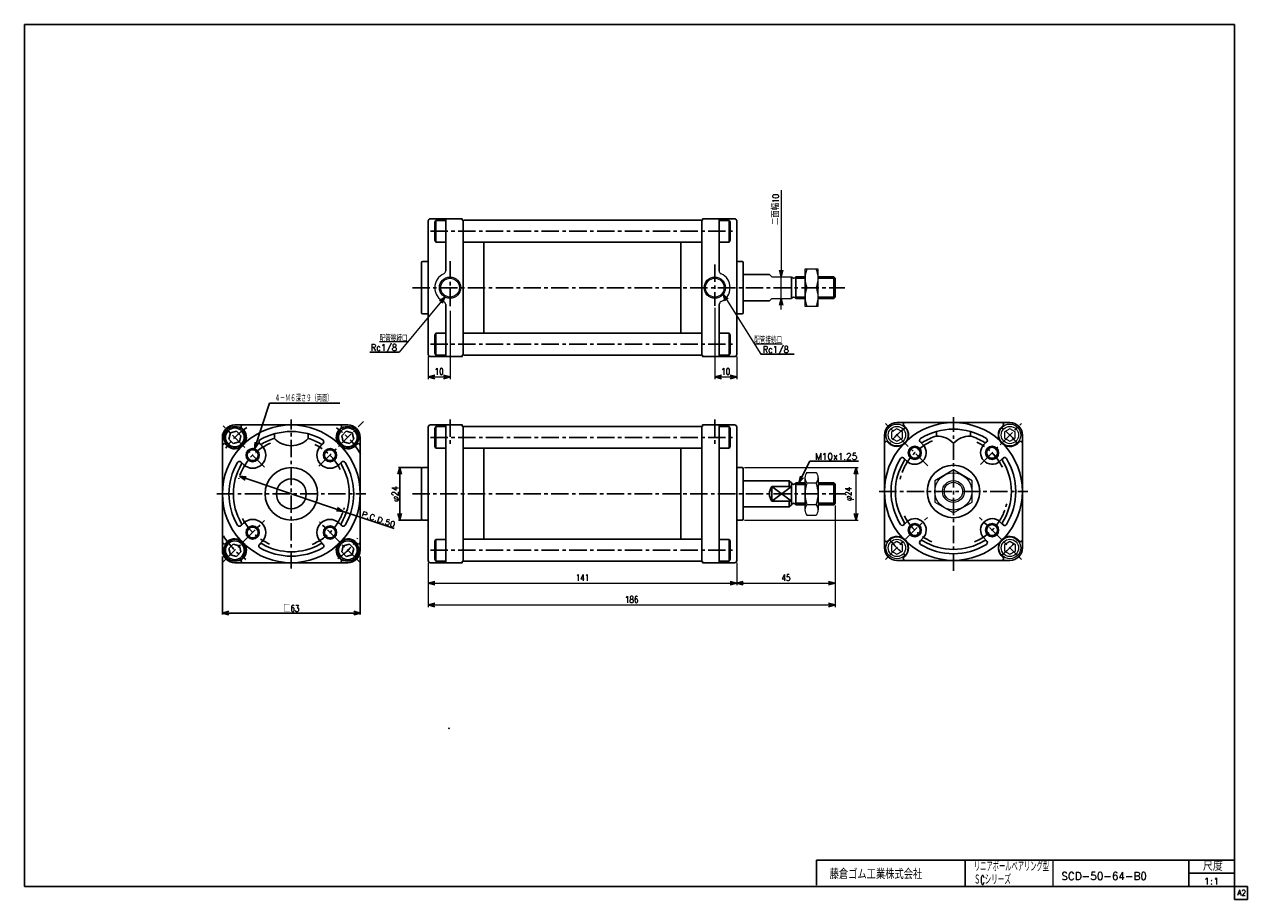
# Model space of a CAD drawing. Header units: millimetres. Extents: x -272 to 287, y -200 to 200.
import ezdxf
from ezdxf.enums import TextEntityAlignment as Align

# ---------------------------------------------------------------- set-up
doc = ezdxf.new("R2010")
doc.units = ezdxf.units.MM
doc.header["$LTSCALE"] = 0.25
doc.header["$PDSIZE"] = 1
doc.linetypes.add('CENTER', pattern=[50.8, 31.75, -6.35, 6.35, -6.35])
doc.layers.add('ZUWAKU', color=7, linetype='Continuous')
doc.styles.add('FdaStyle0', font='txt.shx', dxfattribs={"width": 0.8, "bigfont": 'bigfont'})
doc.dimstyles.new('DaDimRotatedStyle', dxfattribs={"dimtxt": 3, "dimasz": 3.000002, "dimexe": 1, "dimexo": 1, "dimgap": 1, "dimtad": 3, "dimdsep": 46, "dimtxsty": 'FdaStyle0', "dimblk1": 'OPEN30', "dimblk2": 'OPEN30', "dimsah": 1, "dimcen": 0.09, "dimclrd": 4, "dimclre": 4, "dimclrt": 4, "dimadec": 0, "dimazin": 2, "dimtfac": 1, "dimtdec": 4, "dimtmove": 0, "dimatfit": 0, "dimfxl": 1, "dimarcsym": 0})

# ---------------------------------------------------------------- blocks, each defined once
blk = doc.blocks.new('_OPEN30')
at = {"color": 0, "linetype": 'ByBlock', "lineweight": -2}
for p, q in [((-1, 0.267949), (0, 0)), ((0, 0), (-1, -0.267949)), ((0, 0), (-1, 0))]:
    blk.add_line(p, q, dxfattribs=at)
blk = doc.blocks.new('DC_GROUP_Φ50_1')
at = {"color": 4, "linetype": 'Continuous', "lineweight": 13}
for p, q in [((178.37, 15.22), (175.87, 13.78)), ((175.87, 13.78), (175.87, 10.89)), ((180.87, 13.78), (178.37, 15.22)), ((180.87, 10.89), (180.87, 13.78)), ((175.87, 10.89), (178.37, 9.45)), ((178.37, 9.45), (180.87, 10.89))]:
    blk.add_line(p, q, dxfattribs=at)
for radius in [5, 3.96]:
    blk.add_circle((178.37, 12.34), radius, dxfattribs=at)
blk = doc.blocks.new('DC_GROUP_Φ50_2')
at = {"color": 4, "linetype": 'Continuous', "lineweight": 13}
for p, q in [((126.77, 15.22), (124.27, 13.78)), ((124.27, 13.78), (124.27, 10.89)), ((129.27, 13.78), (126.77, 15.22)), ((129.27, 10.89), (129.27, 13.78)), ((124.27, 10.89), (126.77, 9.45)), ((126.77, 9.45), (129.27, 10.89))]:
    blk.add_line(p, q, dxfattribs=at)
for radius in [5, 3.96]:
    blk.add_circle((126.77, 12.34), radius, dxfattribs=at)
blk = doc.blocks.new('DC_GROUP_Φ50_3')
at = {"color": 4, "linetype": 'Continuous', "lineweight": 13}
for p, q in [((126.76, -36.39), (124.26, -37.83)), ((124.26, -37.83), (124.26, -40.72)), ((129.26, -37.83), (126.76, -36.39)), ((129.26, -40.72), (129.26, -37.83)), ((124.26, -40.72), (126.76, -42.16)), ((126.76, -42.16), (129.26, -40.72))]:
    blk.add_line(p, q, dxfattribs=at)
for radius in [5, 3.96]:
    blk.add_circle((126.76, -39.27), radius, dxfattribs=at)
blk = doc.blocks.new('DC_GROUP_Φ50_4')
at = {"color": 4, "linetype": 'Continuous', "lineweight": 13}
for p, q in [((178.38, -36.39), (175.88, -37.83)), ((175.88, -37.83), (175.88, -40.72)), ((180.88, -37.83), (178.38, -36.39)), ((180.88, -40.72), (180.88, -37.83)), ((175.88, -40.72), (178.38, -42.16)), ((178.38, -42.16), (180.88, -40.72))]:
    blk.add_line(p, q, dxfattribs=at)
for radius in [5, 3.96]:
    blk.add_circle((178.38, -39.27), radius, dxfattribs=at)
blk = doc.blocks.new('DC_GROUP_Φ50_5')
at = {"color": 4, "linetype": 'Continuous', "lineweight": 13}
for p, q in [((152.57, -3.65), (144.07, -8.56)), ((161.07, -8.56), (152.57, -3.65)), ((144.07, -8.56), (144.07, -18.37)), ((161.07, -18.37), (161.07, -8.56)), ((144.07, -18.37), (152.57, -23.28)), ((152.57, -23.28), (161.07, -18.37))]:
    blk.add_line(p, q, dxfattribs=at)
for radius in [8.5, 5, 4.19]:
    blk.add_circle((152.57, -13.46), radius, dxfattribs=at)
blk = doc.blocks.new('DC_GROUP_Φ50_6')
at = {"color": 4, "linetype": 'Continuous', "lineweight": 13}
for p, q in [((90.74, 88.18), (84.74, 88.18)), ((84.74, 88.18), (84.74, 71.18)), ((90.74, 71.18), (90.74, 88.18)), ((85.64, 79.68), (89.85, 79.68)), ((84.74, 71.18), (90.74, 71.18))]:
    blk.add_line(p, q, dxfattribs=at)
for centre, start, end in [((95.19, 83.93), 156.0093, 203.9907), ((80.3, 83.93), 336.0093, 23.9907), ((95.19, 75.43), 156.0093, 203.9907), ((80.3, 75.43), 336.0093, 23.9907)]:
    blk.add_arc(centre, 10.45, start, end, dxfattribs=at)
blk = doc.blocks.new('DC_GROUP_Φ50_7')
at = {"color": 4, "linetype": 'Continuous', "lineweight": 13}
for p, q in [((85.64, -4.73), (89.84, -4.73)), ((84.74, -7.19), (84.74, -21.91)), ((89.84, -9.64), (85.64, -9.64)), ((90.74, -7.19), (90.74, -21.91)), ((85.64, -19.46), (89.84, -19.46)), ((85.64, -24.36), (89.84, -24.36))]:
    blk.add_line(p, q, dxfattribs=at)
for centre, radius, start, end in [((88.52, -7.19), 3.78, 139.5701, 220.4299), ((86.96, -7.19), 3.78, 319.5701, 40.4299), ((98.52, -14.55), 13.78, 159.1359, 200.8641), ((76.96, -14.55), 13.78, 339.1359, 20.8641), ((88.52, -21.91), 3.78, 139.5701, 220.4299), ((86.96, -21.91), 3.78, 319.5701, 40.4299)]:
    blk.add_arc(centre, radius, start, end, dxfattribs=at)
blk = doc.blocks.new('*D8')
at = {"color": 4, "linetype": 'Continuous', "lineweight": 13}
for p, q in [((-87.48, -46.05), (-87.48, -56.36)), ((53.52, -46.05), (53.52, -56.36)), ((-87.48, -55.36), (53.52, -55.36))]:
    blk.add_line(p, q, dxfattribs=at)
at = {"color": 4, "xscale": 3.000002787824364, "yscale": 2.999989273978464}
for p, rotation in [((-87.48, -55.36), 180), ((53.52, -55.36), 360)]:
    blk.add_blockref('_OPEN30', p, dxfattribs=dict(at, rotation=rotation))
at = {"color": 4, "insert": (-16.98, -54.36), "char_height": 3, "width": 12.75, "attachment_point": 8, "style": 'FdaStyle0'}
blk.add_mtext('\\T1.00;141', dxfattribs=at)
blk = doc.blocks.new('*D9')
at = {"color": 4, "linetype": 'Continuous', "lineweight": 13}
for p, q in [((98.52, -19.87), (98.52, -56.36)), ((53.52, -46.05), (53.52, -56.36)), ((53.52, -55.36), (98.52, -55.36))]:
    blk.add_line(p, q, dxfattribs=at)
at = {"color": 4, "xscale": 3.000002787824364, "yscale": 2.999989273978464}
for p, rotation in [((53.52, -55.36), 180), ((98.52, -55.36), 360)]:
    blk.add_blockref('_OPEN30', p, dxfattribs=dict(at, rotation=rotation))
at = {"color": 4, "insert": (76.02, -54.36), "char_height": 3, "width": 9.75, "attachment_point": 8, "style": 'FdaStyle0'}
blk.add_mtext('\\T1.00;45', dxfattribs=at)
blk = doc.blocks.new('*D10')
at = {"color": 4, "linetype": 'Continuous', "lineweight": 13}
for p, q in [((98.52, -19.87), (98.52, -66.36)), ((-87.48, -46.05), (-87.48, -66.36)), ((-87.48, -65.36), (98.52, -65.36))]:
    blk.add_line(p, q, dxfattribs=at)
at = {"color": 4, "xscale": 3.000002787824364, "yscale": 2.999989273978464}
for p, rotation in [((-87.48, -65.36), 180), ((98.52, -65.36), 360)]:
    blk.add_blockref('_OPEN30', p, dxfattribs=dict(at, rotation=rotation))
at = {"color": 4, "insert": (5.52, -64.36), "char_height": 3, "width": 12.75, "attachment_point": 8, "style": 'FdaStyle0'}
blk.add_mtext('\\T1.00;186', dxfattribs=at)
blk = doc.blocks.new('*D11')
at = {"color": 4, "linetype": 'Continuous', "lineweight": 13}
for p, q in [((57.02, -2.55), (109.05, -2.55)), ((108.05, -26.55), (108.05, -2.55)), ((57.02, -26.55), (109.05, -26.55))]:
    blk.add_line(p, q, dxfattribs=at)
at = {"color": 4, "xscale": 3.000002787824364, "yscale": 2.999989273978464}
for p, rotation in [((108.05, -2.55), 90), ((108.05, -26.55), 270)]:
    blk.add_blockref('_OPEN30', p, dxfattribs=dict(at, rotation=rotation))
at = {"color": 4, "insert": (107.05, -14.55), "char_height": 3, "width": 12.75, "attachment_point": 8, "rotation": 90, "style": 'FdaStyle0'}
blk.add_mtext('\\T1.00;φ24', dxfattribs=at)
blk = doc.blocks.new('DA_IMAGEDIMGROUP_1')
at = {"color": 4, "linetype": 'Continuous', "lineweight": 13}
for p, q in [((73.87, 124.3), (73.87, 84.68)), ((73.87, 74.68), (73.87, 84.68)), ((73.87, 69.68), (73.87, 74.68))]:
    blk.add_line(p, q, dxfattribs=at)
at = {"color": 4, "xscale": 3.000002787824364, "yscale": 2.999989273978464}
for p, rotation in [((73.87, 84.68), 270), ((73.87, 74.68), 90)]:
    blk.add_blockref('_OPEN30', p, dxfattribs=dict(at, rotation=rotation))
at = {"color": 4, "insert": (72.87, 108.3), "char_height": 3, "width": 18.75, "attachment_point": 7, "rotation": 90, "style": 'FdaStyle0'}
blk.add_mtext('\\T1.00;二面幅10', dxfattribs=at)
blk = doc.blocks.new('*D13')
at = {"color": 4, "linetype": 'Continuous', "lineweight": 13}
for p, q in [((43.52, 70.42), (43.52, 37.89)), ((53.52, 48.18), (53.52, 37.89)), ((43.52, 38.89), (53.52, 38.89))]:
    blk.add_line(p, q, dxfattribs=at)
at = {"color": 4, "xscale": 3.000002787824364, "yscale": 2.999989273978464}
for p, rotation in [((43.52, 38.89), 180), ((53.52, 38.89), 360)]:
    blk.add_blockref('_OPEN30', p, dxfattribs=dict(at, rotation=rotation))
at = {"color": 4, "insert": (48.52, 39.89), "char_height": 3, "width": 9.75, "attachment_point": 8, "style": 'FdaStyle0'}
blk.add_mtext('\\T1.00;10', dxfattribs=at)
blk = doc.blocks.new('*D14')
at = {"color": 4, "linetype": 'Continuous', "lineweight": 13}
for p, q in [((-77.48, 69.03), (-77.48, 37.89)), ((-87.48, 48.18), (-87.48, 37.89)), ((-87.48, 38.89), (-77.48, 38.89))]:
    blk.add_line(p, q, dxfattribs=at)
at = {"color": 4, "xscale": 3.000002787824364, "yscale": 2.999989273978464}
for p, rotation in [((-87.48, 38.89), 180), ((-77.48, 38.89), 360)]:
    blk.add_blockref('_OPEN30', p, dxfattribs=dict(at, rotation=rotation))
at = {"color": 4, "insert": (-82.48, 39.89), "char_height": 3, "width": 9.75, "attachment_point": 8, "style": 'FdaStyle0'}
blk.add_mtext('\\T1.00;10', dxfattribs=at)
blk = doc.blocks.new('DC_GROUP_Φ50_8')
at = {"color": 4, "linetype": 'Continuous', "lineweight": 13}
for p, q in [((47.35, 76.68), (64.49, 49.29)), ((61.5, 54.07), (74.3, 54.07))]:
    blk.add_line(p, q, dxfattribs=at)
at = {"color": 4, "xscale": 3.000002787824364, "yscale": 2.999989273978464, "rotation": 122.0344905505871}
blk.add_blockref('_OPEN30', (47.35, 76.68), dxfattribs=at)
at = {"color": 4, "style": 'FdaStyle0', "width": 0.680851}
blk.add_text('配管接続口', height=3, dxfattribs=at).set_placement((61.5, 54.07), (74.3, 54.07), align=Align.FIT)
blk = doc.blocks.new('DC_GROUP_Φ50_9')
at = {"color": 4, "linetype": 'Continuous', "lineweight": 13}
for p, q in [((-79.8, 75.4), (-100.76, 50.21)), ((-96.89, 54.86), (-109.69, 54.86))]:
    blk.add_line(p, q, dxfattribs=at)
at = {"color": 4, "xscale": 3.000002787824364, "yscale": 2.999989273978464, "rotation": 50.24137937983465}
blk.add_blockref('_OPEN30', (-79.8, 75.4), dxfattribs=at)
at = {"color": 4, "style": 'FdaStyle0', "width": 0.680851}
blk.add_text('配管接続口', height=3, dxfattribs=at).set_placement((-109.69, 54.86), (-96.89, 54.86), align=Align.FIT)

msp = doc.modelspace()

# ---------------------------------------------------------------- linework, layer by layer
at = {"color": 4, "linetype": 'Continuous', "lineweight": 25}
for p, q in [((-87.48, 79.677), (-87.48, 110.177)), ((-86.48, 111.177), (-79.48, 111.177)), ((-83.975, 110.464), (-84.48, 109.59)), ((-84.48, 109.59), (-84.48, 101.364)), ((-83.975, 110.464), (-79.48, 110.464)), ((-83.975, 100.49), (-83.975, 110.464)), ((-79.48, 111.25), (-79.48, 87.423)), ((-79.48, 111.177), (-71.98, 111.177)), ((-71.88, 110.627), (-71.88, 111.077)), ((-71.68, 110.427), (-71.23, 110.427)), ((-71.18, 110.477), (-71.48, 110.177)), ((-71.48, 110.427), (-71.48, 79.677)), ((-71.18, 110.477), (37.22, 110.477)), ((37.52, 110.177), (37.22, 110.477)), ((37.72, 110.427), (37.27, 110.427)), ((37.52, 79.677), (37.52, 110.427)), ((37.92, 110.627), (37.92, 111.077)), ((45.52, 111.177), (38.02, 111.177)), ((45.52, 87.423), (45.52, 111.25)), ((52.52, 111.177), (45.52, 111.177)), ((50.016, 110.464), (45.52, 110.464)), ((50.016, 110.464), (50.52, 109.59)), ((50.016, 100.49), (50.016, 110.464)), ((50.52, 109.59), (50.52, 101.364)), ((53.52, 79.677), (53.52, 110.177)), ((-84.48, 101.364), (-83.975, 100.49)), ((-71.18, 100.477), (-71.48, 100.777)), ((37.22, 100.477), (37.52, 100.777)), ((50.52, 101.364), (50.016, 100.49)), ((-79.48, 100.49), (-83.975, 100.49)), ((-71.18, 100.477), (37.22, 100.477)), ((-61.98, 100.477), (-61.98, 79.677)), ((28.02, 79.677), (28.02, 100.477)), ((45.52, 100.49), (50.016, 100.49)), ((-90.48, 91.177), (-90.48, 79.677)), ((-89.98, 91.677), (-87.48, 91.677)), ((56.02, 91.677), (53.52, 91.677)), ((56.52, 91.177), (56.52, 79.677)), ((56.52, 85.677), (68.52, 85.677)), ((78.52, 79.677), (78.52, 84.677)), ((84.741, 84.677), (80.52, 84.677)), ((80.52, 84.677), (80.52, 79.677)), ((84.741, 84.002), (80.52, 84.002)), ((97.845, 84.677), (90.741, 84.677)), ((98.52, 84.002), (90.741, 84.002)), ((98.52, 84.002), (97.845, 84.677)), ((97.845, 84.677), (97.845, 79.677)), ((98.52, 79.677), (98.52, 84.002)), ((-90.48, 68.177), (-90.48, 79.677)), ((-87.48, 79.677), (-87.48, 49.177)), ((-71.48, 48.927), (-71.48, 79.677)), ((-61.98, 58.877), (-61.98, 79.677)), ((28.02, 79.677), (28.02, 58.877)), ((37.52, 79.677), (37.52, 48.927)), ((53.52, 79.677), (53.52, 49.177)), ((56.52, 68.177), (56.52, 79.677)), ((78.52, 79.677), (78.52, 74.677)), ((80.52, 74.677), (80.52, 79.677)), ((97.845, 74.677), (97.845, 79.677)), ((98.52, 79.677), (98.52, 75.352)), ((56.52, 73.677), (68.52, 73.677)), ((84.741, 75.352), (80.52, 75.352)), ((84.741, 74.677), (80.52, 74.677)), ((98.52, 75.352), (90.741, 75.352)), ((97.845, 74.677), (90.741, 74.677)), ((98.52, 75.352), (97.845, 74.677)), ((-89.98, 67.677), (-87.48, 67.677)), ((-79.48, 48.103), (-79.48, 71.931)), ((45.52, 71.931), (45.52, 48.103)), ((56.02, 67.677), (53.52, 67.677)), ((-84.48, 57.99), (-83.975, 58.864)), ((-84.48, 49.764), (-84.48, 57.99)), ((-79.48, 58.864), (-83.975, 58.864)), ((-83.975, 58.864), (-83.975, 48.89)), ((-71.18, 58.877), (-71.48, 58.577)), ((-71.18, 58.877), (37.22, 58.877)), ((37.22, 58.877), (37.52, 58.577)), ((45.52, 58.864), (50.016, 58.864)), ((50.52, 57.99), (50.016, 58.864)), ((50.016, 58.864), (50.016, 48.89)), ((50.52, 49.764), (50.52, 57.99)), ((-114.212, 50.211), (-100.756, 50.211)), ((-86.48, 48.177), (-79.48, 48.177)), ((-83.975, 48.89), (-84.48, 49.764)), ((-83.975, 48.89), (-79.48, 48.89)), ((-79.48, 48.177), (-71.98, 48.177)), ((-71.88, 48.727), (-71.88, 48.277)), ((-71.68, 48.927), (-71.23, 48.927)), ((-71.18, 48.877), (-71.48, 49.177)), ((-71.18, 48.877), (37.22, 48.877)), ((37.52, 49.177), (37.22, 48.877)), ((37.72, 48.927), (37.27, 48.927)), ((37.92, 48.727), (37.92, 48.277)), ((45.52, 48.177), (38.02, 48.177)), ((50.016, 48.89), (45.52, 48.89)), ((52.52, 48.177), (45.52, 48.177)), ((50.016, 48.89), (50.52, 49.764)), ((79.781, 49.295), (64.488, 49.295)), ((-166.787, 5.984), (-160.029, 26.951)), ((-160.029, 26.951), (-127.895, 26.951)), ((-175.829, 16.951), (-150.029, 16.951)), ((-124.229, 16.951), (-150.029, 16.951)), ((-86.48, 16.951), (-79.48, 16.951)), ((-79.48, 17.024), (-79.48, -14.549)), ((-79.48, 16.951), (-71.98, 16.951)), ((-71.88, 16.401), (-71.88, 16.851)), ((37.92, 16.401), (37.92, 16.851)), ((45.52, 16.951), (38.02, 16.951)), ((45.52, -14.549), (45.52, 17.024)), ((52.52, 16.951), (45.52, 16.951)), ((126.774, 18.036), (152.574, 18.036)), ((178.374, 18.036), (152.574, 18.036)), ((-181.529, -40.349), (-181.529, 11.251)), ((-177.87, 13.292), (-178.618, 10.504)), ((-175.082, 14.039), (-177.87, 13.292)), ((-173.041, 11.998), (-175.082, 14.039)), ((-173.788, 9.21), (-173.041, 11.998)), ((-171.869, 14.696), (-172.758, 15.585)), ((-157.779, 12.877), (-157.779, 10.792)), ((-142.279, 12.877), (-142.279, 10.792)), ((-128.189, 14.696), (-127.3, 15.585)), ((-124.976, 14.039), (-127.018, 11.998)), ((-127.018, 11.998), (-126.27, 9.21)), ((-122.188, 13.292), (-124.976, 14.039)), ((-121.441, 10.504), (-122.188, 13.292)), ((-118.529, -40.349), (-118.529, 11.251)), ((-87.48, -14.549), (-87.48, 15.951)), ((-83.975, 16.238), (-84.48, 15.364)), ((-84.48, 15.364), (-84.48, 7.138)), ((-83.975, 16.238), (-79.48, 16.238)), ((-83.975, 6.264), (-83.975, 16.238)), ((-71.68, 16.201), (-71.23, 16.201)), ((-71.18, 16.251), (-71.48, 15.951)), ((-71.48, 16.201), (-71.48, -14.549)), ((-71.18, 16.251), (37.22, 16.251)), ((37.52, 15.951), (37.22, 16.251)), ((37.72, 16.201), (37.27, 16.201)), ((37.52, -14.549), (37.52, 16.201)), ((50.016, 16.238), (45.52, 16.238)), ((50.016, 16.238), (50.52, 15.364)), ((50.016, 6.264), (50.016, 16.238)), ((50.52, 15.364), (50.52, 7.138)), ((53.52, -14.549), (53.52, 15.951)), ((121.074, -39.264), (121.074, 12.336)), ((130.744, 15.791), (129.864, 16.671)), ((144.824, 13.962), (144.824, 11.878)), ((160.324, 13.962), (160.324, 11.878)), ((174.671, 16.058), (175.284, 16.671)), ((184.074, -39.264), (184.074, 12.336)), ((-179.274, 7.291), (-180.164, 8.18)), ((-178.618, 10.504), (-176.576, 8.463)), ((-176.576, 8.463), (-173.788, 9.21)), ((-164.591, 8.499), (-163.464, 7.371)), ((-135.467, 8.499), (-136.594, 7.371)), ((-126.27, 9.21), (-123.482, 8.463)), ((-123.482, 8.463), (-121.441, 10.504)), ((-120.784, 7.291), (-119.895, 8.18)), ((-84.48, 7.138), (-83.975, 6.264)), ((-79.48, 6.264), (-83.975, 6.264)), ((-71.18, 6.251), (-71.48, 6.551)), ((-71.18, 6.251), (37.22, 6.251)), ((-61.98, 6.251), (-61.98, -14.549)), ((28.02, -14.549), (28.02, 6.251)), ((37.22, 6.251), (37.52, 6.551)), ((45.52, 6.264), (50.016, 6.264)), ((50.52, 7.138), (50.016, 6.264)), ((123.052, 8.633), (122.44, 9.246)), ((138.876, 7.659), (137.35, 9.185)), ((166.539, 7.926), (167.798, 9.185)), ((181.829, 8.366), (182.708, 9.246)), ((-173.077, 0.013), (-171.95, -1.114)), ((-126.982, 0.013), (-128.109, -1.114)), ((81.992, -9.549), (86.992, 0.451)), ((86.992, 0.451), (109.192, 0.451)), ((131.184, 0.502), (129.925, 1.76)), ((173.697, 0.235), (175.223, 1.76)), ((-90.58, -2.549), (-101.08, -2.549)), ((-100.48, -2.549), (-100.48, -26.549)), ((-90.48, -3.049), (-90.48, -14.549)), ((-89.98, -2.549), (-87.48, -2.549)), ((56.02, -2.549), (53.52, -2.549)), ((56.52, -3.049), (56.52, -14.549)), ((-173.707, -6.526), (-126.351, -22.572)), ((56.52, -8.549), (77.52, -8.549)), ((77.52, -8.549), (78.52, -9.549)), ((77.52, -8.549), (77.52, -11.234)), ((78.52, -14.549), (78.52, -9.549)), ((84.741, -9.549), (80.52, -9.549)), ((80.52, -9.549), (80.52, -14.549)), ((84.741, -10.224), (80.52, -10.224)), ((97.845, -9.549), (90.741, -9.549)), ((98.52, -10.224), (90.741, -10.224)), ((98.52, -10.224), (97.845, -9.549)), ((97.845, -9.549), (97.845, -14.549)), ((98.52, -14.549), (98.52, -10.224)), ((-90.48, -26.049), (-90.48, -14.549)), ((-87.48, -14.549), (-87.48, -45.049)), ((-79.48, -46.123), (-79.48, -14.549)), ((-71.48, -45.299), (-71.48, -14.549)), ((-61.98, -35.349), (-61.98, -14.549)), ((28.02, -14.549), (28.02, -35.349)), ((37.52, -14.549), (37.52, -45.299)), ((45.52, -14.549), (45.52, -46.123)), ((53.52, -14.549), (53.52, -45.049)), ((56.52, -26.049), (56.52, -14.549)), ((69.52, -11.234), (69.52, -17.864)), ((69.52, -11.234), (78.52, -11.234)), ((69.52, -17.864), (78.52, -11.234)), ((69.52, -11.234), (78.52, -17.864)), ((78.52, -14.549), (78.52, -19.549)), ((80.52, -19.549), (80.52, -14.549)), ((97.845, -19.549), (97.845, -14.549)), ((98.52, -14.549), (98.52, -18.874)), ((56.52, -20.549), (77.52, -20.549)), ((69.52, -17.864), (78.52, -17.864)), ((77.52, -20.549), (77.52, -17.864)), ((77.52, -20.549), (78.52, -19.549)), ((84.741, -18.874), (80.52, -18.874)), ((84.741, -19.549), (80.52, -19.549)), ((98.52, -18.874), (90.741, -18.874)), ((97.845, -19.549), (90.741, -19.549)), ((98.52, -18.874), (97.845, -19.549)), ((-126.351, -22.572), (-103.042, -30.469)), ((-90.58, -26.549), (-101.08, -26.549)), ((-89.98, -26.549), (-87.48, -26.549)), ((56.02, -26.549), (53.52, -26.549)), ((131.451, -27.162), (129.925, -28.688)), ((173.964, -27.429), (175.223, -28.688)), ((-173.077, -29.111), (-171.95, -27.984)), ((-126.982, -29.111), (-128.109, -27.984)), ((-179.274, -36.389), (-180.164, -37.278)), ((-176.576, -37.561), (-178.618, -39.602)), ((-173.788, -38.308), (-176.576, -37.561)), ((-173.041, -41.096), (-173.788, -38.308)), ((-164.591, -37.597), (-163.464, -36.469)), ((-135.467, -37.597), (-136.594, -36.469)), ((-126.27, -38.308), (-127.018, -41.096)), ((-123.482, -37.561), (-126.27, -38.308)), ((-121.441, -39.602), (-123.482, -37.561)), ((-120.784, -36.389), (-119.895, -37.278)), ((-84.48, -36.236), (-83.975, -35.362)), ((-84.48, -44.462), (-84.48, -36.236)), ((-79.48, -35.362), (-83.975, -35.362)), ((-83.975, -35.362), (-83.975, -45.336)), ((-71.18, -35.349), (-71.48, -35.649)), ((-71.18, -35.349), (37.22, -35.349)), ((37.22, -35.349), (37.52, -35.649)), ((45.52, -35.362), (50.016, -35.362)), ((50.52, -36.236), (50.016, -35.362)), ((50.016, -35.362), (50.016, -45.336)), ((50.52, -44.462), (50.52, -36.236)), ((123.319, -35.294), (122.44, -36.173)), ((138.609, -34.854), (137.35, -36.113)), ((166.273, -34.587), (167.798, -36.113)), ((182.096, -35.561), (182.708, -36.173)), ((-181.529, -43.157), (-181.529, -69.649)), ((-178.618, -39.602), (-177.87, -42.39)), ((-177.87, -42.39), (-175.082, -43.137)), ((-175.082, -43.137), (-173.041, -41.096)), ((-171.869, -43.794), (-172.758, -44.683)), ((-128.189, -43.794), (-127.3, -44.683)), ((-127.018, -41.096), (-124.976, -43.137)), ((-124.976, -43.137), (-122.188, -42.39)), ((-122.188, -42.39), (-121.441, -39.602)), ((-118.529, -43.157), (-118.529, -69.649)), ((-83.975, -45.336), (-84.48, -44.462)), ((50.016, -45.336), (50.52, -44.462)), ((130.477, -42.985), (129.864, -43.598)), ((174.404, -42.719), (175.284, -43.598)), ((-175.829, -46.049), (-150.029, -46.049)), ((-124.229, -46.049), (-150.029, -46.049)), ((-86.48, -46.049), (-79.48, -46.049)), ((-83.975, -45.336), (-79.48, -45.336)), ((-79.48, -46.049), (-71.98, -46.049)), ((-71.88, -45.499), (-71.88, -45.949)), ((-71.68, -45.299), (-71.23, -45.299)), ((-71.18, -45.349), (-71.48, -45.049)), ((-71.18, -45.349), (37.22, -45.349)), ((37.52, -45.049), (37.22, -45.349)), ((37.72, -45.299), (37.27, -45.299)), ((37.92, -45.499), (37.92, -45.949)), ((45.52, -46.049), (38.02, -46.049)), ((50.016, -45.336), (45.52, -45.336)), ((52.52, -46.049), (45.52, -46.049)), ((126.774, -44.964), (152.574, -44.964)), ((178.374, -44.964), (152.574, -44.964)), ((-181.529, -69.049), (-118.529, -69.049))]:
    msp.add_line(p, q, dxfattribs=at)
at = {"color": 4, "linetype": 'CENTER', "lineweight": 25}
for p, q in [((-86.48, 105.477), (52.52, 105.477)), ((-77.48, 91.851), (-77.48, 70.025)), ((43.52, 90.278), (43.52, 71.42)), ((-94.723, 79.677), (103.006, 79.677)), ((-86.48, 53.877), (52.52, 53.877)), ((-150.029, -48.654), (-150.029, 19.451)), ((-137.395, -1.915), (-117.033, 18.447)), ((-77.48, 19.451), (-77.48, 7.968)), ((43.52, 19.451), (43.52, 7.968)), ((140.934, -1.824), (121.461, 17.649)), ((152.574, -49.741), (152.574, 20.536)), ((164.946, -1.092), (183.687, 17.649)), ((-162.261, -2.317), (-181.142, 16.564)), ((-86.48, 11.251), (52.52, 11.251)), ((-184.029, -14.549), (-116.029, -14.549)), ((-94.723, -14.549), (103.006, -14.549)), ((118.574, -13.464), (186.574, -13.464)), ((-181.142, -45.662), (-162.253, -26.772)), ((-118.917, -45.662), (-137.163, -27.416)), ((121.461, -44.576), (140.709, -25.329)), ((183.687, -44.576), (164.555, -25.444)), ((-86.48, -40.349), (52.52, -40.349))]:
    msp.add_line(p, q, dxfattribs=at)
at = {"color": 4, "linetype": 'Continuous', "lineweight": 13}
for p, q in [((69.52, 84.677), (68.52, 85.677)), ((69.52, 84.677), (78.52, 84.677)), ((84.741, 84.677), (84.741, 74.677)), ((68.52, 73.677), (69.52, 74.677)), ((69.52, 74.677), (78.52, 74.677)), ((84.741, -9.549), (84.741, -19.549))]:
    msp.add_line(p, q, dxfattribs=at)
for centre, radius in [((-77.48, 79.677), 4.862), ((-77.48, 79.677), 4.281), ((43.52, 79.677), 4.862), ((43.52, 79.677), 4.281)]:
    msp.add_circle(centre, radius, dxfattribs=at)
at = {"color": 4, "linetype": 'Continuous', "lineweight": 25}
for centre, radius in [((-175.829, 11.251), 5), ((-175.839, 11.26), 4.294), ((-124.229, 11.251), 5), ((-124.22, 11.26), 4.294), ((-167.707, 3.129), 3), ((-167.707, 3.129), 2.5), ((-132.352, 3.129), 3), ((-132.352, 3.129), 2.5), ((134.896, 4.214), 3), ((134.896, 4.214), 2.5), ((170.252, 4.214), 3), ((170.252, 4.214), 2.5), ((-150.029, -14.549), 12), ((152.574, -13.464), 12), ((-150.029, -14.549), 6.8), ((-167.707, -32.227), 3), ((-167.707, -32.227), 2.5), ((-132.352, -32.227), 3), ((-132.352, -32.227), 2.5), ((134.896, -31.141), 3), ((134.896, -31.141), 2.5), ((170.252, -31.141), 3), ((170.252, -31.141), 2.5), ((-175.829, -40.349), 5), ((-175.839, -40.358), 4.294), ((-124.229, -40.349), 5), ((-124.22, -40.358), 4.294)]:
    msp.add_circle(centre, radius, dxfattribs=at)
for centre, radius, start, end in [((-86.48, 110.177), 1, 90, 180), ((-71.98, 111.077), 0.1, 0, 90), ((-71.68, 110.627), 0.2, 180, 270), ((37.72, 110.627), 0.2, 270, 0), ((38.02, 111.077), 0.1, 90, 180), ((52.52, 110.177), 1, 0, 90), ((-89.98, 91.177), 0.5, 90, 180), ((56.02, 91.177), 0.5, 0, 90), ((79.52, 85.08), 1.078, 201.9613, 338.0387), ((79.52, 74.274), 1.078, 21.9613, 158.0387), ((-89.98, 68.177), 0.5, 180, 270), ((56.02, 68.177), 0.5, 270, 360), ((-86.48, 49.177), 1, 180, 270), ((-71.98, 48.277), 0.1, 270, 0), ((-71.68, 48.727), 0.2, 90, 180), ((37.72, 48.727), 0.2, 0, 90), ((38.02, 48.277), 0.1, 180, 270), ((52.52, 49.177), 1, 270, 360), ((-175.829, 11.251), 5.7, 90, 180), ((-172.192, 16.151), 0.8, 90, 225), ((-150.029, -14.549), 31.5, 47.70516, 132.29484), ((-127.866, 16.151), 0.8, 315, 90), ((-124.229, 11.251), 5.7, 0, 90), ((-86.48, 15.951), 1, 90, 180), ((-71.98, 16.851), 0.1, 0, 90), ((38.02, 16.851), 0.1, 90, 180), ((52.52, 15.951), 1, 0, 90), ((126.774, 12.336), 5.7, 90, 180), ((130.43, 17.236), 0.8, 90, 225), ((152.574, -13.464), 31.5, 47.70516, 132.29484), ((174.718, 17.236), 0.8, 315, 90), ((178.374, 12.336), 5.7, 0, 90), ((-175.839, 11.26), 5.25, 229.12415, 40.87585), ((-150.029, -14.549), 28.5, 59.74665, 120.25335), ((-124.22, 11.26), 5.25, 139.12415, 310.87585), ((-71.68, 16.401), 0.2, 180, 270), ((37.72, 16.401), 0.2, 270, 0), ((126.765, 12.346), 5.25, 225, 40.8865), ((152.574, -13.464), 28.5, 58.13656, 121.86344), ((152.574, -13.464), 26.5, 107.00486, 121.86344), ((144.824, 1.219), 10.658, 43.35334, 90), ((160.324, 1.219), 10.658, 90, 136.64666), ((152.574, -13.464), 26.5, 58.13656, 72.99514), ((178.384, 12.346), 5.25, 135, 310.8865), ((-180.729, 7.614), 0.8, 45, 180), ((-150.029, -14.549), 31.5, 137.70516, 222.29484), ((-167.707, 3.129), 6, 225, 45), ((-163.884, 9.206), 1, 120.25335, 300.25335), ((-150.029, -14.549), 26.5, 107.00486, 120.25335), ((-150.029, 18.109), 10.658, 223.35334, 316.64666), ((-150.029, -14.549), 26.5, 59.74665, 72.99514), ((-132.352, 3.129), 6, 135, 315), ((-136.174, 9.206), 1, 239.74665, 59.74665), ((-150.029, -14.549), 31.5, 317.70516, 42.29484), ((-119.329, 7.614), 0.8, 360, 135), ((121.874, 8.68), 0.8, 45, 180), ((152.574, -13.464), 31.5, 137.70516, 222.29484), ((134.896, 4.214), 5.25, 225, 40.8865), ((138.057, 9.892), 1, 121.86344, 301.86344), ((170.252, 4.214), 5.25, 135, 310.8865), ((167.091, 9.892), 1, 238.13656, 58.13656), ((152.574, -13.464), 31.5, 317.70516, 42.29484), ((183.274, 8.68), 0.8, 360, 135), ((-173.784, -0.694), 1, 329.74665, 149.74665), ((-126.275, -0.694), 1, 30.25335, 210.25335), ((152.574, -13.464), 28.5, 148.13656, 211.86344), ((152.574, -13.464), 26.5, 148.13656, 211.86344), ((129.218, 1.053), 1, 328.13656, 148.13656), ((175.93, 1.053), 1, 31.86344, 211.86344), ((152.574, -13.464), 26.5, 328.13656, 31.86344), ((152.574, -13.464), 28.5, 328.13656, 31.86344), ((-150.029, -14.549), 28.5, 149.74665, 210.25335), ((-150.029, -14.549), 26.5, 149.74665, 210.25335), ((-150.029, -14.549), 26.5, 329.74665, 30.25335), ((-150.029, -14.549), 28.5, 329.74665, 30.25335), ((-89.98, -3.049), 0.5, 90, 180), ((56.02, -3.049), 0.5, 0, 90), ((79.52, -9.146), 1.078, 201.9613, 338.0387), ((74.515, -14.549), 5.995, 146.42717, 213.57283), ((79.52, -19.952), 1.078, 21.9613, 158.0387), ((-173.784, -28.404), 1, 210.25335, 30.25335), ((-167.707, -32.227), 6, 315, 135), ((-132.352, -32.227), 6, 45, 225), ((-126.275, -28.404), 1, 149.74665, 329.74665), ((-89.98, -26.049), 0.5, 180, 270), ((56.02, -26.049), 0.5, 270, 360), ((129.218, -27.981), 1, 211.86344, 31.86344), ((134.896, -31.141), 5.25, 315, 130.8865), ((170.252, -31.141), 5.25, 45, 220.8865), ((175.93, -27.981), 1, 148.13656, 328.13656), ((-180.729, -36.712), 0.8, 180, 315), ((-175.839, -40.358), 5.25, 319.12415, 130.87585), ((-150.029, -14.549), 31.5, 227.70516, 312.11821), ((-163.884, -38.304), 1, 59.74665, 239.74665), ((-150.029, -14.549), 26.5, 239.74665, 300.25335), ((-136.174, -38.304), 1, 300.25335, 120.25335), ((-124.22, -40.358), 5.25, 49.12415, 220.87585), ((-119.329, -36.712), 0.8, 225, 360), ((121.874, -35.608), 0.8, 180, 315), ((126.765, -39.273), 5.25, 315, 130.8865), ((152.574, -13.464), 31.5, 227.70516, 312.29484), ((138.057, -36.82), 1, 58.13656, 238.13656), ((152.574, -13.464), 28.5, 238.13656, 301.86344), ((152.574, -13.464), 26.5, 238.13656, 301.86344), ((167.091, -36.82), 1, 301.86344, 121.86344), ((178.384, -39.273), 5.25, 45, 220.8865), ((183.274, -35.608), 0.8, 225, 0), ((-175.829, -40.349), 5.7, 180, 270), ((-172.192, -45.249), 0.8, 135, 270), ((-150.029, -14.549), 28.5, 239.74665, 300.25335), ((-127.866, -45.249), 0.8, 270, 45), ((-124.229, -40.349), 5.7, 270, 0), ((126.774, -39.264), 5.7, 180, 270), ((130.43, -44.164), 0.8, 135, 270), ((174.718, -44.164), 0.8, 270, 45), ((178.374, -39.264), 5.7, 270, 0), ((-86.48, -45.049), 1, 180, 270), ((-71.98, -45.949), 0.1, 270, 0), ((-71.68, -45.499), 0.2, 90, 180), ((37.72, -45.499), 0.2, 0, 90), ((38.02, -45.949), 0.1, 180, 270), ((52.52, -45.049), 1, 270, 360)]:
    msp.add_arc(centre, radius, start, end, dxfattribs=at)
at = {"color": 4, "linetype": 'Continuous', "lineweight": 13}
for centre, radius, start, end in [((-77.48, 79.677), 7, 114.31574, 245.68426), ((-80.98, 87.423), 1.5, 294.31574, 0), ((47.02, 87.423), 1.5, 180, 245.68426), ((43.52, 79.677), 7, 294.31574, 65.68426), ((-80.98, 71.931), 1.5, 0, 65.68426), ((47.02, 71.931), 1.5, 114.31574, 180)]:
    msp.add_arc(centre, radius, start, end, dxfattribs=at)
at = {"color": 4, "linetype": 'CENTER', "lineweight": 25}
for centre, radius, start, end in [((-150.029, -14.549), 36.5, 123.77597, 144.99255), ((-150.029, -14.549), 36.5, 30.0678, 55.58413), ((152.574, -13.464), 36.5, 127.14511, 142.85489), ((152.574, -13.464), 36.5, 36.21599, 52.85489), ((-150.029, -14.549), 25, 112.56407, 164.01095), ((-150.029, -14.549), 25, 26.46628, 64.52273), ((152.574, -13.464), 25, 112.56407, 167.03261), ((152.574, -13.464), 25, 26.46628, 64.52273), ((-150.029, -14.549), 25, 292.56407, 345.20326), ((152.574, -13.464), 25, 292.56407, 347.03261), ((-150.029, -14.549), 25, 206.62277, 246.66588), ((152.574, -13.464), 25, 206.62277, 246.66588), ((-150.029, -14.549), 36.5, 211.84044, 235.17964), ((-150.029, -14.549), 36.5, 305.64104, 326.158), ((152.574, -13.464), 36.5, 216.75182, 232.85489), ((152.574, -13.464), 36.5, 307.14511, 322.85489)]:
    msp.add_arc(centre, radius, start, end, dxfattribs=at)
at = {"color": 5, "linetype": 'Continuous'}
msp.add_point((-77.929, -121.715), dxfattribs=at)
at = {"layer": 'ZUWAKU', "color": 5, "linetype": 'Continuous', "lineweight": 25}
for p, q in [((281, 200), (-272, 200)), ((-272, -194), (-272, 200)), ((281, -200), (281, 200)), ((287, -194), (-272, -194)), ((287, -200), (287, -194)), ((287, -200), (281, -200))]:
    msp.add_line(p, q, dxfattribs=at)
at = {"layer": 'ZUWAKU', "color": 4, "linetype": 'Continuous', "lineweight": 25}
for p, q in [((90, -182), (281, -182)), ((90, -193.465), (90, -182)), ((158, -182), (158, -194)), ((260.135, -194), (260.135, -182)), ((260.135, -188), (281, -188))]:
    msp.add_line(p, q, dxfattribs=at)
at = {"layer": 'ZUWAKU', "color": 4, "linetype": 'Continuous', "lineweight": 13}
msp.add_line((198, -182), (198, -194), dxfattribs=at)

# ---------------------------------------------------------------- block references
at = {"linetype": 'Continuous'}
for name in ['DA_IMAGEDIMGROUP_1', 'DC_GROUP_Φ50_6', 'DC_GROUP_Φ50_9', 'DC_GROUP_Φ50_8', 'DC_GROUP_Φ50_2', 'DC_GROUP_Φ50_1', 'DC_GROUP_Φ50_7', 'DC_GROUP_Φ50_5', 'DC_GROUP_Φ50_3', 'DC_GROUP_Φ50_4']:
    msp.add_blockref(name, (0, 0), dxfattribs=at)
at = {"color": 4, "xscale": 3.000002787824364, "yscale": 2.999989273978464}
for p, rotation in [((-166.787, 5.984), 252.1364518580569), ((-100.48, -2.549), 90), ((-173.707, -6.526), 161.2823710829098), ((81.992, -9.549), 243.434948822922), ((-126.351, -22.572), 341.2823710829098), ((-100.48, -26.549), 270), ((-181.529, -69.049), 180), ((-118.529, -69.049), 360)]:
    msp.add_blockref('_OPEN30', p, dxfattribs=dict(at, rotation=rotation))

# ---------------------------------------------------------------- texts
at = {"color": 4, "style": 'FdaStyle0'}
for s, height, width, p, p2 in [('Rc1/8', 3, 0.8, (-113.711, 50.811), (-101.711, 50.811)), ('Rc1/8', 3, 0.8, (65.381, 49.895), (77.381, 49.895)), ('４－Ｍ６深さ９（両面）', 3, 0.666667, (-157.629, 27.551), (-131.229, 27.551)), ('M10x1.25', 3, 0.8, (89.392, 1.051), (108.592, 1.051)), ('□63', 3, 0.75, (-153.629, -68.449), (-146.429, -68.449)), ('リニアボールベアリング型', 4, 0.543582, (161.96, -187.063), (196.26, -187.063)), ('ＳCシリーズ', 4, 0.563333, (161.96, -193.063), (178.86, -193.063)), ('SCD-50-64-B0', 3.5, 0.823158, (201.911, -191.034), (241.011, -191.034)), ('1:1', 3, 0.8, (266.976, -193.084), (274.176, -193.084))]:
    msp.add_text(s, height=height, dxfattribs=dict(at, width=width)).set_placement(p, p2, align=Align.FIT)
for s, height, rotation, width, p, p2 in [('φ24', 3, 90, 0.75, (-101.08, -18.149), (-101.08, -10.949)), ('P.C.D.50', 2.5, -18.71763, 0.8, (-118.171, -24.816), (-103.017, -29.95))]:
    msp.add_text(s, height=height, rotation=rotation, dxfattribs=dict(at, width=width)).set_placement(p, p2, align=Align.FIT)
at = {"layer": 'ZUWAKU', "color": 4, "style": 'FdaStyle0'}
for s, height, width, p, p2 in [('尺度', 3.8, 0.749175, (266.615, -186.78), (275.695, -186.78)), ('藤倉ゴム工業株式会社', 4.5, 0.652778, (96.013, -190.657), (138.313, -190.657))]:
    msp.add_text(s, height=height, dxfattribs=dict(at, width=width)).set_placement(p, p2, align=Align.FIT)
at = {"layer": 'ZUWAKU', "color": 7, "style": 'FdaStyle0', "width": 0.8}
msp.add_text('A2', height=2.5, dxfattribs=at).set_placement((282.307, -198.125), (286.307, -198.125), align=Align.FIT)

# ---------------------------------------------------------------- dimensions: what is measured, and where the dimension line sits
at = {"linetype": 'Continuous', "lineweight": 13}
for base, p1, p2, picture, middle in [((-77.48, 38.89), (-87.48, 49.177), (-77.48, 70.025), '*D14', (-82.48, 38.89)), ((53.52, 38.89), (43.52, 71.42), (53.52, 49.177), '*D13', (48.52, 38.89)), ((98.52, -65.358), (-87.48, -45.049), (98.52, -18.874), '*D10', (5.52, -65.358)), ((98.52, -55.358), (53.52, -45.049), (98.52, -18.874), '*D9', (76.02, -55.358)), ((53.52, -55.358), (-87.48, -45.049), (53.52, -45.049), '*D8', (-16.98, -55.358))]:
    dim = msp.add_linear_dim(base=base, p1=p1, p2=p2, dimstyle='DaDimRotatedStyle', override={"dimtxt": 3, "dimasz": 3.000002, "dimexe": 1, "dimexo": 1, "dimgap": 1, "dimtad": 3, "dimtih": 0, "dimtoh": 0, "dimdec": 2, "dimzin": 8, "dimtxsty": 'FdaStyle0', "dimblk1": 'OPEN30', "dimblk2": 'OPEN30', "dimsah": 1, "dimclrd": 4, "dimclre": 4, "dimclrt": 4, "dimazin": 2, "dimtofl": 1, "dimatfit": 0, "dimtolj": 0, "dimtzin": 8}, dxfattribs=at)
    dim.commit()
    dim.dimension.update_dxf_attribs({"geometry": picture, "text_midpoint": middle})
dim = msp.add_linear_dim(base=(108.047, -2.549), p1=(56.02, -26.549), p2=(56.02, -2.549), angle=90, text='φ<>', dimstyle='DaDimRotatedStyle', override={"dimtxt": 3, "dimasz": 3.000002, "dimexe": 1, "dimexo": 1, "dimgap": 1, "dimtad": 3, "dimtih": 0, "dimtoh": 0, "dimdec": 2, "dimzin": 8, "dimtxsty": 'FdaStyle0', "dimblk1": 'OPEN30', "dimblk2": 'OPEN30', "dimsah": 1, "dimclrd": 4, "dimclre": 4, "dimclrt": 4, "dimazin": 2, "dimtofl": 1, "dimatfit": 0, "dimtolj": 0, "dimtzin": 8}, dxfattribs=at)
dim.commit()
dim.dimension.update_dxf_attribs({"geometry": '*D11', "text_midpoint": (108.047, -14.549)})

doc.saveas('drawing.dxf')
